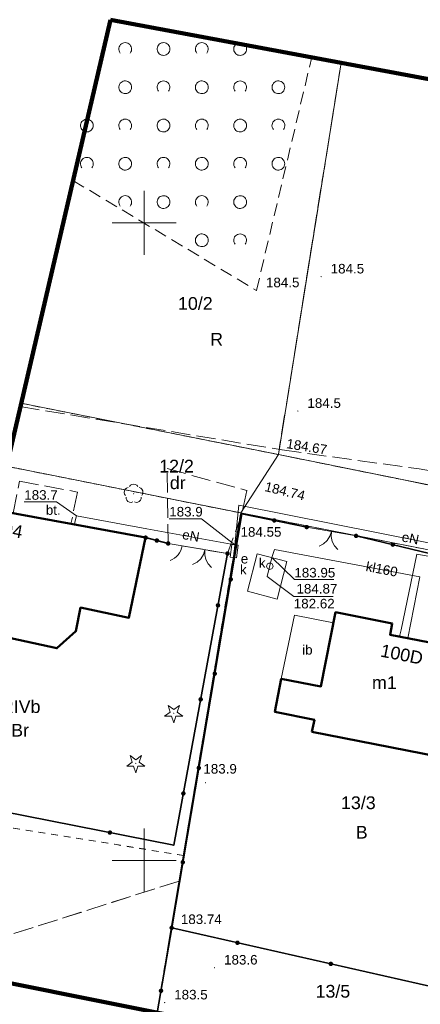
# Model space of a CAD drawing. Extents: x 6593004 to 6594162, y 5739330 to 5739626.
# Tile 4 of 8: x 6593990 to 6594022, y 5739389 to 5739466. Entities that reach past the tile are written whole.
import ezdxf
from ezdxf.enums import TextEntityAlignment as Align

# ---------------------------------------------------------------- set-up
doc = ezdxf.new("R2010")
doc.units = 0
for name, pattern in [('PRZER1-1', [1, 0.5, -0.5]), ('PRZER2-1', [1.5, 1, -0.5]), ('PRZER3-1', [2, 1.5, -0.5])]:
    doc.linetypes.add(name, pattern=pattern)
doc.layers.get('0').update_dxf_attribs({"linetype": 'CONTINUOUS'})
for name, color, linetype, lineweight in [('GESBZO', 7, 'CONTINUOUS', 50), ('GESBZO_O', 7, 'CONTINUOUS', 50), ('GESDZI', 7, 'CONTINUOUS', 18), ('GESDZI_O', 7, 'CONTINUOUS', 18), ('GSLKBR', 7, 'CONTINUOUS', 18), ('GSLKFU', 7, 'CONTINUOUS', 18), ('GSLKOG', 7, 'CONTINUOUS', 35), ('GSPWPN', 7, 'CONTINUOUS', 13), ('GSPWPN_O', 7, 'CONTINUOUS', 13), ('GSPWPS', 7, 'CONTINUOUS', 13), ('GSPWPS_O', 7, 'CONTINUOUS', 13), ('GSSIIN', 7, 'CONTINUOUS', 18), ('GSSIIN_O', 7, 'CONTINUOUS', 18), ('GSSKOA', 7, 'CONTINUOUS', 18), ('GSSOTW', 7, 'CONTINUOUS', 18), ('GSSOTW_O', 7, 'CONTINUOUS', 18), ('GSSZAD', 7, 'CONTINUOUS', 18), ('GUPIWZ', 7, 'CONTINUOUS', 18), ('GUPIWZ_O', 7, 'CONTINUOUS', 18), ('GUPPRZ_O', 7, 'CONTINUOUS', 18), ('Ramka sekcyjna', 7, 'CONTINUOUS', 18)]:
    doc.layers.add(name, color=color, linetype=linetype, lineweight=lineweight)
for name, color, linetype, lineweight, true_color in [('GESKKL', 7, 'CONTINUOUS', 18, 0x24bc24), ('GESKKL_O', 7, 'CONTINUOUS', 18, 0x24bc24), ('GESUZY', 7, 'CONTINUOUS', 18, 0x008000), ('GESUZY_O', 7, 'CONTINUOUS', 18, 0x008000), ('GSPRDI', 7, 'CONTINUOUS', 18, 0x008000), ('GSPRDL', 7, 'CONTINUOUS', 18, 0x008000), ('GULEPR', 1, 'CONTINUOUS', 18, 0xff0000), ('GULEPR_O', 1, 'CONTINUOUS', 18, 0xff0000), ('GULKPR', 7, 'CONTINUOUS', 18, 0x803300), ('GULKPR_O', 7, 'CONTINUOUS', 18, 0x803300), ('GUPESE', 1, 'CONTINUOUS', 18, 0xff0000), ('GUPESE_O', 1, 'CONTINUOUS', 18, 0xff0000), ('GUSKUT', 7, 'CONTINUOUS', 18, 0x803300), ('GUSKUT_O', 7, 'CONTINUOUS', 18, 0x803300)]:
    doc.layers.add(name, color=color, linetype=linetype, lineweight=lineweight, true_color=true_color)
doc.layers.add('zakres', color=7, linetype='CONTINUOUS', lineweight=18, plot=False)
doc.styles.add('Arial', font='arial.ttf')

# ---------------------------------------------------------------- blocks, each defined once
blk = doc.blocks.new('D_GSPWPN1')
blk.add_hatch(color=0).paths.add_polyline_path([(-0.045, 0), (-0.043467, -0.011647), (-0.038971, -0.0225), (-0.03182, -0.03182), (-0.0225, -0.038971), (-0.011647, -0.043467), (0, -0.045), (0.011647, -0.043467), (0.0225, -0.038971), (0.03182, -0.03182), (0.038971, -0.0225), (0.043467, -0.011647), (0.045, 0), (0.043467, 0.011647), (0.038971, 0.0225), (0.03182, 0.03182), (0.0225, 0.038971), (0.011647, 0.043467), (0, 0.045), (-0.011647, 0.043467), (-0.0225, 0.038971), (-0.03182, 0.03182), (-0.038971, 0.0225), (-0.043467, 0.011647)])
blk = doc.blocks.new('D_GSPRDL1')
blk.add_hatch(color=0).paths.add_polyline_path([(0, -0.045), (0.013906, -0.042798), (0.02645, -0.036406), (0.036406, -0.02645), (0.042798, -0.013906), (0.045, 0), (0.042798, 0.013906), (0.036406, 0.02645), (0.02645, 0.036406), (0.013906, 0.042798), (0, 0.045), (-0.013906, 0.042798), (-0.02645, 0.036406), (-0.036406, 0.02645), (-0.042798, 0.013906), (-0.045, 0), (-0.042798, -0.013906), (-0.036406, -0.02645), (-0.02645, -0.036406), (-0.013906, -0.042798)])
at = {"color": 0}
for points in [[(-0.635969, -0.134326), (-0.70458, -0.024001), (-0.731429, 0.103115), (-0.713292, 0.231763), (-0.652348, 0.346501), (-0.55591, 0.433559), (-0.435555, 0.482485)], [(-0.324277, 0.563333), (-0.240553, 0.662679), (-0.127956, 0.727494), (0, 0.75), (0.127956, 0.727494), (0.240553, 0.662679), (0.324277, 0.563333)], [(0.435555, 0.482485), (0.55591, 0.433559), (0.652348, 0.346501), (0.713292, 0.231763), (0.731429, 0.103115), (0.70458, -0.024001), (0.635969, -0.134326)], [(-0.068773, -0.646351), (-0.194901, -0.677512), (-0.324092, -0.663766), (-0.440839, -0.606763), (-0.531129, -0.513345), (-0.584125, -0.394725), (-0.593465, -0.265141)], [(0.593465, -0.265141), (0.584125, -0.394725), (0.531129, -0.513345), (0.440839, -0.606763), (0.324092, -0.663766), (0.194901, -0.677512), (0.068773, -0.646351)]]:
    blk.add_lwpolyline(points, dxfattribs=at)
blk = doc.blocks.new('D_GSPRDI1')
blk.add_hatch(color=0).paths.add_polyline_path([(0, -0.045), (0.013906, -0.042798), (0.02645, -0.036406), (0.036406, -0.02645), (0.042798, -0.013906), (0.045, 0), (0.042798, 0.013906), (0.036406, 0.02645), (0.02645, 0.036406), (0.013906, 0.042798), (0, 0.045), (-0.013906, 0.042798), (-0.02645, 0.036406), (-0.036406, 0.02645), (-0.042798, 0.013906), (-0.045, 0), (-0.042798, -0.013906), (-0.036406, -0.02645), (-0.02645, -0.036406), (-0.013906, -0.042798)])
at = {"color": 0}
blk.add_lwpolyline([(0.272471, 0.088531), (0.713338, -0.231778), (0.168396, -0.231778), (0, -0.750048), (-0.168396, -0.231778), (-0.713338, -0.231778), (-0.272471, 0.088531), (-0.440867, 0.606801), (0, 0.286493), (0.440867, 0.606801)], close=True, dxfattribs=at)
blk = doc.blocks.new('D_GUPESE1')
at = {"color": 0}
blk.add_lwpolyline([(-0.5, -0.25), (-0.5, 0.25), (0.5, 0.25), (0.5, -0.25)], close=True, dxfattribs=at)
blk = doc.blocks.new('D_GSPWPS1')
blk.add_hatch(color=0).paths.add_polyline_path([(-0.045, 0), (-0.043467, -0.011647), (-0.038971, -0.0225), (-0.03182, -0.03182), (-0.0225, -0.038971), (-0.011647, -0.043467), (0, -0.045), (0.011647, -0.043467), (0.0225, -0.038971), (0.03182, -0.03182), (0.038971, -0.0225), (0.043467, -0.011647), (0.045, 0), (0.043467, 0.011647), (0.038971, 0.0225), (0.03182, 0.03182), (0.0225, 0.038971), (0.011647, 0.043467), (0, 0.045), (-0.011647, 0.043467), (-0.0225, 0.038971), (-0.03182, 0.03182), (-0.038971, 0.0225), (-0.043467, 0.011647)])
blk = doc.blocks.new('D_GUPIWZ1_1')
at = {"color": 0}
blk.add_lwpolyline([(0, 0.25), (0.064705, 0.241481), (0.125, 0.216506), (0.176777, 0.176777), (0.216506, 0.125), (0.241481, 0.064705), (0.25, 0), (0.241481, -0.064705), (0.216506, -0.125), (0.176777, -0.176777), (0.125, -0.216506), (0.064705, -0.241481), (0, -0.25), (-0.064705, -0.241481), (-0.125, -0.216506), (-0.176777, -0.176777), (-0.216506, -0.125), (-0.241481, -0.064705), (-0.25, 0), (-0.241481, 0.064705), (-0.216506, 0.125), (-0.176777, 0.176777), (-0.125, 0.216506), (-0.064705, 0.241481)], close=True, dxfattribs=at)
blk = doc.blocks.new('D_GSLKFU1')
at = {"color": 0}
blk.add_lwpolyline([(0, 0), (-0.012833, -0.195789), (-0.051111, -0.388229), (-0.114181, -0.574025), (-0.200962, -0.75), (-0.30997, -0.913142), (-0.43934, -1.06066), (-0.586858, -1.19003), (-0.75, -1.299038)], dxfattribs=at)
blk = doc.blocks.new('D_GSLKBR1')
at = {"color": 0}
for points in [[(1.299038, 0.75), (1.06066, 0.43934), (0.75, 0.200962), (0.388229, 0.051111), (0, 0)], [(0, 0), (0.388229, -0.051111), (0.75, -0.200962), (1.06066, -0.43934), (1.299038, -0.75)]]:
    blk.add_lwpolyline(points, dxfattribs=at)
blk = doc.blocks.new('D_KOLO')
blk.add_hatch(color=0).paths.add_polyline_path([(-0.175, 0), (-0.169037, -0.045293), (-0.151554, -0.0875), (-0.123744, -0.123744), (-0.0875, -0.151554), (-0.045293, -0.169037), (0, -0.175), (0.045293, -0.169037), (0.0875, -0.151554), (0.123744, -0.123744), (0.151554, -0.0875), (0.169037, -0.045293), (0.175, 0), (0.169037, 0.045293), (0.151554, 0.0875), (0.123744, 0.123744), (0.0875, 0.151554), (0.045293, 0.169037), (0, 0.175), (-0.045293, 0.169037), (-0.0875, 0.151554), (-0.123744, 0.123744), (-0.151554, 0.0875), (-0.169037, 0.045293)])
blk = doc.blocks.new('D_GSLKOG1')
blk.add_hatch(color=0).paths.add_polyline_path([(-0.175, 0), (-0.169037, -0.045293), (-0.151554, -0.0875), (-0.123744, -0.123744), (-0.0875, -0.151554), (-0.045293, -0.169037), (0, -0.175), (0.045293, -0.169037), (0.0875, -0.151554), (0.123744, -0.123744), (0.151554, -0.0875), (0.169037, -0.045293), (0.175, 0), (0.169037, 0.045293), (0.151554, 0.0875), (0.123744, 0.123744), (0.0875, 0.151554), (0.045293, 0.169037), (0, 0.175), (-0.045293, 0.169037), (-0.0875, 0.151554), (-0.123744, 0.123744), (-0.151554, 0.0875), (-0.169037, 0.045293)])
blk = doc.blocks.new('D_GSSZAD1')
at = {"color": 0}
blk.add_lwpolyline([(0.5, 0), (0.490964, 0.094626), (0.464184, 0.185831), (0.420627, 0.27032), (0.361867, 0.34504), (0.290028, 0.407288), (0.207708, 0.454816), (0.117879, 0.485906), (0.023791, 0.499434), (-0.071157, 0.494911), (-0.163534, 0.4725), (-0.25, 0.433013), (-0.32743, 0.377875), (-0.393027, 0.309079), (-0.444418, 0.229113), (-0.479746, 0.140866), (-0.497736, 0.047528), (-0.497736, -0.047528), (-0.479746, -0.140866), (-0.444418, -0.229113), (-0.393027, -0.309079), (-0.32743, -0.377875), (-0.25, -0.433013), (-0.163534, -0.4725), (-0.071157, -0.494911), (0.023791, -0.499434), (0.117879, -0.485906), (0.207708, -0.454816), (0.290028, -0.407288), (0.361867, -0.34504), (0.420627, -0.27032), (0.464184, -0.185831), (0.490964, -0.094626)], close=True, dxfattribs=at)
blk = doc.blocks.new('D_GSSZAD2')
at = {"color": 0}
blk.add_lwpolyline([(-0.390312, -0.3125), (-0.445567, -0.226869), (-0.482312, -0.131814), (-0.49902, -0.031282), (-0.494998, 0.070549), (-0.470412, 0.169449), (-0.426283, 0.26131), (-0.364446, 0.342315), (-0.287468, 0.409099), (-0.198548, 0.458889), (-0.10138, 0.489614), (0, 0.5), (0.10138, 0.489614), (0.198548, 0.458889), (0.287468, 0.409099), (0.364446, 0.342315), (0.426283, 0.26131), (0.470412, 0.169449), (0.494998, 0.070549), (0.49902, -0.031282), (0.482312, -0.131814), (0.445567, -0.226869), (0.390312, -0.3125)], dxfattribs=at)

msp = doc.modelspace()

# ---------------------------------------------------------------- linework, layer by layer
at = {"layer": 'GESBZO', "color": 18, "linetype": 'Continuous', "lineweight": 50, "true_color": 0x0a0909, "elevation": 10.18}
msp.add_lwpolyline([(6593988.401, 5739427.475), (6594000.11, 5739425.31), (6593998.8, 5739419.03), (6593995.01, 5739419.83), (6593994.63, 5739417.97), (6593993.16, 5739416.64), (6593987.73, 5739417.82), (6593988.05, 5739419.37), (6593986.589, 5739419.686)], dxfattribs=at)
msp.add_lwpolyline([(6594013.14, 5739410.08), (6594013.33, 5739411.02), (6594010.24, 5739411.64), (6594010.74, 5739414.23), (6594013.84, 5739413.64), (6594014.99, 5739419.46), (6594019.43, 5739418.59), (6594019.27, 5739417.7), (6594023.73, 5739416.84), (6594023.92, 5739417.71), (6594027.39, 5739417.03), (6594025.54, 5739407.65)], close=True, dxfattribs=at)
at = {"layer": 'GESDZI', "color": 7, "linetype": 'Continuous', "lineweight": 18, "elevation": 10.22}
for points in [[(6594015.431, 5739462.558), (6594010.51, 5739431.83), (6593990.349, 5739435.85)], [(6594047.212, 5739456.63), (6594041.33, 5739430.68), (6594031.98, 5739427.48), (6594010.51, 5739431.83), (6594015.431, 5739462.558)], [(6594052.461, 5739455.651), (6594046.38, 5739427.44), (6594048.44, 5739424.57), (6594045.44, 5739419.8), (6594033.69, 5739422.11), (6594007.56, 5739427.25), (6594010.51, 5739431.83), (6594031.98, 5739427.48), (6594041.33, 5739430.68), (6594047.212, 5739456.63)], [(6593990.349, 5739435.85), (6594010.51, 5739431.83), (6594007.56, 5739427.25), (6593989.201, 5739430.913)], [(6593989.201, 5739430.913), (6594007.56, 5739427.25), (6594002.12, 5739394.73), (6594001.005, 5739388.058)], [(6594001.005, 5739388.058), (6594002.12, 5739394.73), (6594027.11, 5739389.05), (6594052.1, 5739383.36), (6594050.889, 5739378.061)]]:
    msp.add_lwpolyline(points, dxfattribs=at)
msp.add_lwpolyline([(6594007.56, 5739427.25), (6594033.69, 5739422.11), (6594027.11, 5739389.05), (6594002.12, 5739394.73)], close=True, dxfattribs=at)
at = {"layer": 'GESKKL', "color": 82, "linetype": 'PRZER3-1', "lineweight": 18, "true_color": 0x24bc24, "elevation": 10.06}
for points in [[(6594015.431, 5739462.558), (6594010.51, 5739431.83), (6593990.349, 5739435.85)], [(6594047.212, 5739456.63), (6594041.33, 5739430.68), (6594031.98, 5739427.48), (6594010.51, 5739431.83), (6594015.431, 5739462.558)], [(6593989.201, 5739430.913), (6594007.56, 5739427.25), (6594003.067, 5739400.391), (6594002.73, 5739398.379), (6593982.162, 5739391.834)], [(6593982.162, 5739391.834), (6594002.73, 5739398.379), (6594002.12, 5739394.73), (6594001.005, 5739388.058)]]:
    msp.add_lwpolyline(points, dxfattribs=at)
at = {"layer": 'GESUZY', "color": 96, "linetype": 'PRZER1-1', "lineweight": 18, "true_color": 0x008000, "elevation": 10.08}
for points in [[(6594015.431, 5739462.558), (6594010.51, 5739431.83), (6593990.349, 5739435.85)], [(6594047.212, 5739456.63), (6594041.33, 5739430.68), (6594031.98, 5739427.48), (6594010.51, 5739431.83), (6594015.431, 5739462.558)], [(6593990.349, 5739435.85), (6594010.51, 5739431.83), (6594031.98, 5739427.48), (6594041.33, 5739430.68), (6594047.212, 5739456.63)], [(6593989.201, 5739430.913), (6594007.56, 5739427.25), (6594003.067, 5739400.391), (6593982.858, 5739403.646)], [(6594050.889, 5739378.061), (6594052.1, 5739383.36), (6594055.26, 5739397.2), (6594055.49, 5739405.56), (6594054.86, 5739409.5), (6594053.67, 5739412.3), (6594050.77, 5739416.37), (6594045.44, 5739419.8), (6594033.69, 5739422.11), (6594007.56, 5739427.25), (6593989.201, 5739430.913)], [(6594001.005, 5739388.058), (6594002.12, 5739394.73), (6594002.73, 5739398.379), (6594003.067, 5739400.391), (6594007.56, 5739427.25), (6594033.69, 5739422.11), (6594045.44, 5739419.8), (6594050.77, 5739416.37), (6594053.67, 5739412.3), (6594054.86, 5739409.5), (6594055.49, 5739405.56), (6594055.26, 5739397.2), (6594052.1, 5739383.36), (6594050.889, 5739378.061)], [(6593982.858, 5739403.646), (6594003.067, 5739400.391), (6594002.73, 5739398.379), (6594002.12, 5739394.73), (6594001.005, 5739388.058)]]:
    msp.add_lwpolyline(points, dxfattribs=at)
at = {"layer": 'GSLKBR', "color": 7, "linetype": 'Continuous', "lineweight": 18, "elevation": 10.18}
for points in [[(6594012.73, 5739426.14), (6594016.6, 5739425.45)], [(6594002.978, 5739424.669), (6594006.526, 5739424.062)]]:
    msp.add_lwpolyline(points, dxfattribs=at)
at = {"layer": 'GSLKFU', "color": 7, "linetype": 'Continuous', "lineweight": 18, "elevation": 10.18}
msp.add_lwpolyline([(6594001.874, 5739424.858), (6594002.978, 5739424.669)], dxfattribs=at)
at = {"layer": 'GSLKOG', "color": 7, "linetype": 'Continuous', "lineweight": 35, "elevation": 10.18}
for points in [[(6594002.15, 5739394.71), (6594007.65, 5739427.18), (6594012.73, 5739426.14)], [(6594000.11, 5739425.31), (6594001.874, 5739424.858)], [(6594016.6, 5739425.45), (6594022.35, 5739424.08)], [(6594006.526, 5739424.062), (6594002.319, 5739401.193), (6593984.945, 5739404.617), (6593982.95, 5739404.038)], [(6594001.024, 5739388.054), (6594002.15, 5739394.71), (6594027.09, 5739389.06), (6594051.9, 5739383.43), (6594050.72, 5739378.43), (6594050.132, 5739378.212)]]:
    msp.add_lwpolyline(points, dxfattribs=at)
at = {"layer": 'GSSIIN', "color": 7, "linetype": 'Continuous', "lineweight": 18, "elevation": 10.18}
msp.add_lwpolyline([(6594013.84, 5739413.64), (6594010.74, 5739414.23), (6594011.77, 5739419.22), (6594014.829, 5739418.643)], close=True, dxfattribs=at)
at = {"layer": 'GSSKOA', "color": 7, "linetype": 'PRZER3-1', "lineweight": 18, "elevation": 10.18}
msp.add_lwpolyline([(6593990.288, 5739435.589), (6594010.8, 5739432.19), (6594021.54, 5739430.7), (6594029.46, 5739429.36), (6594032.59, 5739429.48), (6594036.53, 5739430.28), (6594039.86, 5739432.99), (6594041.84, 5739438.02), (6594047.68, 5739456.543)], dxfattribs=at)
msp.add_lwpolyline([(6594001.874, 5739424.858), (6594001.8, 5739430.73), (6594008.04, 5739429), (6594007.65, 5739427.18), (6594006.526, 5739424.062), (6594002.978, 5739424.669)], close=True, dxfattribs=at)
at = {"layer": 'GSSOTW', "color": 7, "linetype": 'PRZER3-1', "lineweight": 18, "elevation": 10.18}
msp.add_lwpolyline([(6593989.73, 5739427.229), (6593990.23, 5739429.73), (6593994.76, 5739428.89), (6593994.26, 5739426.391)], close=True, dxfattribs=at)
at = {"layer": 'GSSZAD', "color": 7, "linetype": 'PRZER2-1', "lineweight": 18, "elevation": 10.1}
msp.add_lwpolyline([(6593994.413, 5739453.323), (6594008.79, 5739444.7), (6594013.13, 5739462.987)], dxfattribs=at)
at = {"layer": 'GULEPR', "color": 1, "linetype": 'Continuous', "lineweight": 18, "true_color": 0xff0000, "elevation": 10.14}
for points in [[(6594052.035, 5739455.731), (6594050.75, 5739449.92), (6594050.6, 5739448.85), (6594048.67, 5739440.06), (6594046.09, 5739428.34), (6594044.37, 5739420.5), (6594007.42, 5739427.86), (6594007.09, 5739424.76), (6594007.071, 5739424.454), (6594007.042, 5739424.256)], [(6594007.09, 5739424.76), (6594000.2, 5739426.01), (6593994.7, 5739427.03), (6593994.6, 5739426.64), (6593994.524, 5739426.343)], [(6594020.006, 5739417.558), (6594020.13, 5739418.07), (6594021.35, 5739424.02), (6594033.55, 5739421.88), (6594033.69, 5739422.26)]]:
    msp.add_lwpolyline(points, dxfattribs=at)
at = {"layer": 'GULKPR', "color": 36, "linetype": 'Continuous', "lineweight": 18, "true_color": 0x803300, "elevation": 10.14}
msp.add_lwpolyline([(6594020.66, 5739417.44), (6594021.6, 5739422.24), (6594010.21, 5739424.39), (6594010.01, 5739423.75), (6594009.63, 5739422.27)], dxfattribs=at)
at = {"layer": 'GUPPRZ_O', "color": 1, "linetype": 'Continuous', "lineweight": 13, "true_color": 0xff0000, "elevation": 10.8, "flags": 128}
for points in [[(6593994.7, 5739427.03), (6593993.122, 5739428.112), (6593990.602, 5739428.112)], [(6594007.09, 5739424.76), (6594004.48, 5739426.799), (6594001.96, 5739426.799)]]:
    msp.add_lwpolyline(points, dxfattribs=at)
at = {"layer": 'GUPPRZ_O', "color": 36, "linetype": 'Continuous', "lineweight": 13, "true_color": 0x803300, "elevation": 10.8, "flags": 128}
for points in [[(6594010.01, 5739423.75), (6594011.765, 5739422.018), (6594014.845, 5739422.018)], [(6594009.63, 5739422.27), (6594011.719, 5739420.686), (6594014.799, 5739420.686)]]:
    msp.add_lwpolyline(points, dxfattribs=at)
at = {"layer": 'GUSKUT', "color": 36, "linetype": 'Continuous', "lineweight": 18, "true_color": 0x803300, "elevation": 10.14}
msp.add_lwpolyline([(6594008.86, 5739424.04), (6594011.18, 5739423.44), (6594010.41, 5739420.49), (6594008.09, 5739421.11)], close=True, dxfattribs=at)
at = {"layer": 'Ramka sekcyjna', "color": 7, "linetype": 'Continuous', "lineweight": 18, "elevation": 100, "flags": 128}
for points in [[(6594000, 5739447.5), (6594000, 5739452.5)], [(6594000, 5739447.5), (6594000, 5739452.5)], [(6594000, 5739450), (6593997.5, 5739450)], [(6594000, 5739450), (6594002.5, 5739450)], [(6594000, 5739397.5), (6594000, 5739402.5)], [(6594000, 5739397.5), (6594000, 5739402.5)], [(6594000, 5739400), (6593997.5, 5739400)], [(6594000, 5739400), (6594002.5, 5739400)]]:
    msp.add_lwpolyline(points, dxfattribs=at)
at = {"layer": 'zakres', "color": 2, "lineweight": 100}
msp.add_lwpolyline([(6593997.346, 5739465.931), (6594073.451, 5739451.736), (6594056.006, 5739377.035), (6593980.202, 5739392.227)], close=True, dxfattribs=at)

# ---------------------------------------------------------------- block references
at = {"layer": 'GSLKBR', "color": 7, "linetype": 'Continuous', "lineweight": 18}
for p, rotation in [((6594014.665, 5739425.795, 10.18), 259.8907015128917), ((6594004.752, 5739424.366, 10.18), 260.291343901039)]:
    msp.add_blockref('D_GSLKBR1', p, dxfattribs=dict(at, rotation=rotation))
at = {"layer": 'GSLKFU', "color": 7, "linetype": 'Continuous', "lineweight": 18, "rotation": 350.2913363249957}
msp.add_blockref('D_GSLKFU1', (6594002.978, 5739424.669, 10.18), dxfattribs=at)
at = {"layer": 'GSLKOG', "color": 7, "linetype": 'Continuous', "lineweight": 35}
for name, p, rotation in [('D_KOLO', (6594010.19, 5739426.66, 10.18), 348.43002795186), ('D_KOLO', (6594010.19, 5739426.66, 10.18), 348.43002795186), ('D_GSLKOG1', (6594012.73, 5739426.14, 10.18), 348.43002795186), ('D_GSLKOG1', (6594000.11, 5739425.31, 10.18), 345.62602138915), ('D_KOLO', (6594000.992, 5739425.084, 10.18), 345.62602138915), ('D_KOLO', (6594000.992, 5739425.084, 10.18), 345.62602138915), ('D_GSLKOG1', (6594016.6, 5739425.45, 10.18), 346.5985217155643), ('D_GSLKOG1', (6594001.874, 5739424.858, 10.18), 345.62602138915), ('D_KOLO', (6594019.475, 5739424.765, 10.18), 346.5985217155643), ('D_KOLO', (6594019.475, 5739424.765, 10.18), 346.5985217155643), ('D_GSLKOG1', (6594006.526, 5739424.062, 10.18), 259.5760136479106), ('D_KOLO', (6594006.779, 5739422.037, 10.18), 80.38608687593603), ('D_KOLO', (6594006.779, 5739422.037, 10.18), 80.38608687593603), ('D_KOLO', (6594005.78, 5739420.004, 10.18), 259.5760136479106), ('D_KOLO', (6594005.78, 5739420.004, 10.18), 259.5760136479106), ('D_KOLO', (6594005.526, 5739414.642, 10.18), 80.38608687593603), ('D_KOLO', (6594005.526, 5739414.642, 10.18), 80.38608687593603), ('D_KOLO', (6594004.423, 5739412.628, 10.18), 259.5760136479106), ('D_KOLO', (6594004.423, 5739412.628, 10.18), 259.5760136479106), ('D_KOLO', (6594004.274, 5739407.248, 10.18), 80.38608687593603), ('D_KOLO', (6594004.274, 5739407.248, 10.18), 80.38608687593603), ('D_KOLO', (6594003.066, 5739405.251, 10.18), 259.5760136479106), ('D_KOLO', (6594003.066, 5739405.251, 10.18), 259.5760136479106), ('D_KOLO', (6593997.311, 5739402.18, 10.18), 168.851242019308), ('D_KOLO', (6593997.311, 5739402.18, 10.18), 168.851242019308), ('D_KOLO', (6594003.021, 5739399.853, 10.18), 80.38608687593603), ('D_KOLO', (6594003.021, 5739399.853, 10.18), 80.38608687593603), ('D_GSLKOG1', (6594002.15, 5739394.71, 10.18), 80.38608687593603), ('D_KOLO', (6594007.305, 5739393.542, 10.18), 347.2354585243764), ('D_KOLO', (6594007.305, 5739393.542, 10.18), 347.2354585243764), ('D_KOLO', (6594014.62, 5739391.885, 10.18), 347.2354585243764), ('D_KOLO', (6594014.62, 5739391.885, 10.18), 347.2354585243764), ('D_KOLO', (6594001.315, 5739389.775, 10.18), 80.4020934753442), ('D_KOLO', (6594001.315, 5739389.775, 10.18), 80.4020934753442)]:
    msp.add_blockref(name, p, dxfattribs=dict(at, rotation=rotation))
at = {"layer": 'GSPRDI', "color": 96, "linetype": 'Continuous', "lineweight": 18, "true_color": 0x008000}
for p in [(6594002.31, 5739411.54, 10.12), (6593999.34, 5739407.61, 10.12)]:
    msp.add_blockref('D_GSPRDI1', p, dxfattribs=at)
at = {"layer": 'GSPRDL', "color": 96, "linetype": 'Continuous', "lineweight": 18, "true_color": 0x008000}
msp.add_blockref('D_GSPRDL1', (6593999.168, 5739428.755, 10.12), dxfattribs=at)
at = {"layer": 'GSPWPN', "color": 7, "linetype": 'Continuous', "lineweight": 13}
for p in [(6594013.86, 5739445.78, 10.08), (6594008.79, 5739444.7, 10.08), (6594012.04, 5739435.24, 10.08), (6594004.795, 5739406.094, 10.08), (6594005.508, 5739391.584, 10.08), (6594001.6, 5739388.847, 10.08)]:
    msp.add_blockref('D_GSPWPN1', p, dxfattribs=at)
at = {"layer": 'GSPWPS', "color": 7, "linetype": 'Continuous', "lineweight": 13}
for p in [(6594010.8, 5739432.19, 10.08), (6594008.04, 5739429, 10.08), (6594007.65, 5739427.19, 10.08), (6594002.12, 5739394.76, 10.08)]:
    msp.add_blockref('D_GSPWPS1', p, dxfattribs=at)
at = {"layer": 'GSSZAD', "color": 7, "linetype": 'Continuous', "lineweight": 18}
for name, p in [('D_GSSZAD2', (6593998.51, 5739463.631, 10.1)), ('D_GSSZAD1', (6594001.51, 5739463.631, 10.1)), ('D_GSSZAD2', (6594004.51, 5739463.631, 10.1)), ('D_GSSZAD1', (6594007.51, 5739463.631, 10.1)), ('D_GSSZAD1', (6593998.51, 5739460.631, 10.1)), ('D_GSSZAD2', (6594001.51, 5739460.631, 10.1)), ('D_GSSZAD1', (6594004.51, 5739460.631, 10.1)), ('D_GSSZAD2', (6594007.51, 5739460.631, 10.1)), ('D_GSSZAD1', (6594010.51, 5739460.631, 10.1)), ('D_GSSZAD1', (6593995.51, 5739457.631, 10.1)), ('D_GSSZAD2', (6593998.51, 5739457.631, 10.1)), ('D_GSSZAD1', (6594001.51, 5739457.631, 10.1)), ('D_GSSZAD2', (6594004.51, 5739457.631, 10.1)), ('D_GSSZAD1', (6594007.51, 5739457.631, 10.1)), ('D_GSSZAD2', (6594010.51, 5739457.631, 10.1)), ('D_GSSZAD2', (6593995.51, 5739454.631, 10.1)), ('D_GSSZAD1', (6593998.51, 5739454.631, 10.1)), ('D_GSSZAD2', (6594001.51, 5739454.631, 10.1)), ('D_GSSZAD1', (6594004.51, 5739454.631, 10.1)), ('D_GSSZAD2', (6594007.51, 5739454.631, 10.1)), ('D_GSSZAD1', (6594010.51, 5739454.631, 10.1)), ('D_GSSZAD2', (6593998.51, 5739451.631, 10.1)), ('D_GSSZAD1', (6594001.51, 5739451.631, 10.1)), ('D_GSSZAD2', (6594004.51, 5739451.631, 10.1)), ('D_GSSZAD1', (6594007.51, 5739451.631, 10.1)), ('D_GSSZAD1', (6594004.51, 5739448.631, 10.1)), ('D_GSSZAD2', (6594007.51, 5739448.631, 10.1))]:
    msp.add_blockref(name, p, dxfattribs=at)
at = {"layer": 'GUPESE', "color": 1, "linetype": 'Continuous', "lineweight": 18, "true_color": 0xff0000, "rotation": 262.6942495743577}
msp.add_blockref('D_GUPESE1', (6594007.042, 5739424.256, 10.16), dxfattribs=at)
at = {"layer": 'GUPIWZ', "color": 7, "linetype": 'Continuous', "lineweight": 18}
msp.add_blockref('D_GUPIWZ1_1', (6594009.84, 5739423.07, 10.18), dxfattribs=at)

# ---------------------------------------------------------------- texts
at = {"layer": 'GESBZO_O', "color": 7, "linetype": 'Continuous', "lineweight": 0, "style": 'Arial'}
for s, rotation, p in [('104', 349.52555, (6593989.229, 5739425.457, 10.8)), ('100D', 348.71478, (6594020.086, 5739415.671, 10.8))]:
    msp.add_text(s, height=1, rotation=rotation, dxfattribs=at).set_placement(p, align=Align.CENTER)
msp.add_text('m1', height=1, dxfattribs=at).set_placement((6594018.815, 5739413.446, 10.8), align=Align.CENTER)
at = {"layer": 'GESDZI_O', "color": 7, "linetype": 'Continuous', "lineweight": 0, "style": 'Arial'}
for s, p in [('10/2', (6594004.005, 5739443.179, 10.8)), ('12/2', (6594002.532, 5739430.419, 10.8)), ('13/3', (6594016.776, 5739404.022, 10.8)), ('13/5', (6594014.782, 5739389.236, 10.8))]:
    msp.add_text(s, height=1, dxfattribs=at).set_placement(p, align=Align.CENTER)
at = {"layer": 'GESKKL_O', "color": 82, "linetype": 'Continuous', "lineweight": 0, "true_color": 0x24bc24, "style": 'Arial'}
msp.add_text('RIVb', height=1, dxfattribs=at).set_placement((6593990.319, 5739411.561, 10.8), align=Align.CENTER)
at = {"layer": 'GESUZY_O', "color": 96, "linetype": 'Continuous', "lineweight": 0, "true_color": 0x008000, "style": 'Arial'}
for s, p in [('R', (6594005.666, 5739440.373, 10.8)), ('dr', (6594002.624, 5739429.116, 10.8)), ('Br', (6593990.275, 5739409.71, 10.8)), ('B', (6594017.038, 5739401.709, 10.8))]:
    msp.add_text(s, height=1, dxfattribs=at).set_placement(p, align=Align.CENTER)
at = {"layer": 'GSPWPN_O', "color": 7, "linetype": 'Continuous', "lineweight": 0, "style": 'Arial'}
for s, p in [('184.5', (6594014.61, 5739446.03, 10.8)), ('184.5', (6594009.54, 5739444.95, 10.8)), ('184.5', (6594012.79, 5739435.49, 10.8)), ('183.9', (6594004.634, 5739406.806, 10.8)), ('183.6', (6594006.258, 5739391.834, 10.8)), ('183.5', (6594002.35, 5739389.097, 10.8))]:
    msp.add_text(s, height=0.75, dxfattribs=at).set_placement(p)
at = {"layer": 'GSPWPS_O', "color": 7, "linetype": 'Continuous', "lineweight": 0, "style": 'Arial'}
for s, rotation, p in [('184.67', 350.80028, (6594011.094, 5739432.339, 10.8)), ('184.74', 346.23863, (6594009.382, 5739428.979, 10.8))]:
    msp.add_text(s, height=0.75, rotation=rotation, dxfattribs=at).set_placement(p)
for s, p in [('184.55', (6594007.547, 5739425.384, 10.8)), ('183.74', (6594002.87, 5739395.01, 10.8))]:
    msp.add_text(s, height=0.75, dxfattribs=at).set_placement(p)
at = {"layer": 'GSSIIN_O', "color": 7, "linetype": 'Continuous', "lineweight": 0, "style": 'Arial'}
msp.add_text('ib', height=0.75, dxfattribs=at).set_placement((6594012.784, 5739416.141, 10.8), align=Align.CENTER)
at = {"layer": 'GSSOTW_O', "color": 7, "linetype": 'Continuous', "lineweight": 0, "style": 'Arial'}
msp.add_text('bt.', height=0.75, dxfattribs=at).set_placement((6593992.873, 5739427.102, 10.8), align=Align.CENTER)
at = {"layer": 'GULEPR_O', "color": 1, "linetype": 'Continuous', "lineweight": 0, "true_color": 0xff0000, "style": 'Arial'}
for rotation, p in [(349.71711, (6594003.593, 5739425.096, 10.8)), (348.7348, (6594020.786, 5739424.899, 10.8))]:
    msp.add_text('eN', height=0.75, rotation=rotation, dxfattribs=at).set_placement(p, align=Align.CENTER)
at = {"layer": 'GULKPR_O', "color": 36, "linetype": 'Continuous', "lineweight": 0, "true_color": 0x803300, "style": 'Arial'}
msp.add_text('kl160', height=0.75, rotation=349.31051, dxfattribs=at).set_placement((6594018.546, 5739422.473, 10.8), align=Align.CENTER)
at = {"layer": 'GUPESE_O', "color": 1, "linetype": 'Continuous', "lineweight": 0, "true_color": 0xff0000, "style": 'Arial'}
msp.add_text('e', height=0.75, dxfattribs=at).set_placement((6594008.149, 5739423.286, 10.8), align=Align.RIGHT)
at = {"layer": 'GUPIWZ_O', "color": 7, "linetype": 'Continuous', "lineweight": 0, "style": 'Arial'}
msp.add_text('k', height=0.75, dxfattribs=at).set_placement((6594009.501, 5739422.951, 10.8), align=Align.RIGHT)
at = {"layer": 'GUPPRZ_O', "color": 1, "linetype": 'Continuous', "lineweight": 0, "true_color": 0xff0000, "style": 'Arial'}
for s, p in [('183.7', (6593990.602, 5739428.284, 10.8)), ('183.9', (6594001.96, 5739426.971, 10.8))]:
    msp.add_text(s, height=0.75, dxfattribs=at).set_placement(p)
at = {"layer": 'GUPPRZ_O', "color": 36, "linetype": 'Continuous', "lineweight": 0, "true_color": 0x803300, "style": 'Arial'}
for s, p in [('183.95', (6594011.765, 5739422.19, 10.8)), ('184.87', (6594011.931, 5739420.93, 10.8)), ('182.62', (6594011.719, 5739419.763, 10.8))]:
    msp.add_text(s, height=0.75, dxfattribs=at).set_placement(p)
at = {"layer": 'GUSKUT_O', "color": 36, "linetype": 'Continuous', "lineweight": 0, "true_color": 0x803300, "style": 'Arial'}
msp.add_text('k', height=0.75, dxfattribs=at).set_placement((6594007.763, 5739422.427, 10.8), align=Align.CENTER)

doc.saveas('drawing.dxf')
